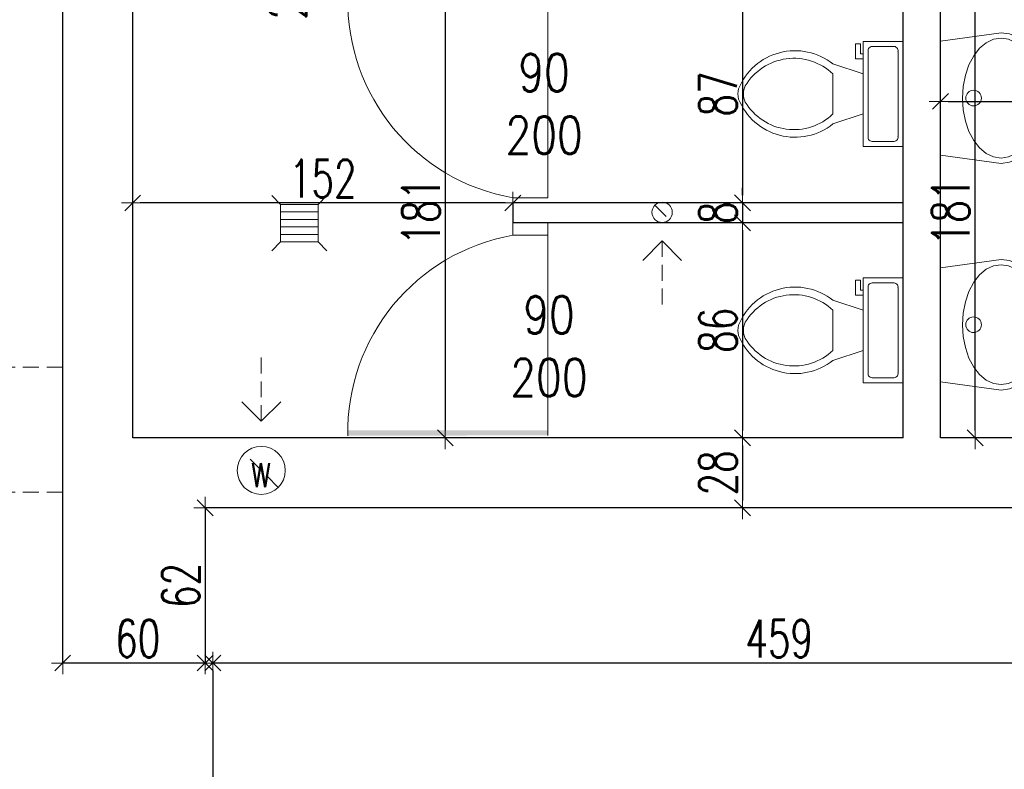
# Model space of a CAD drawing. Header units: millimetres. Extents: x 64838 to 107664, y -36848 to 0.
# Tile 92 of 109: x 90611 to 91005, y -29695 to -29395. Entities that reach past the tile are written whole.
import ezdxf

# ---------------------------------------------------------------- set-up
doc = ezdxf.new("R2010")
doc.units = ezdxf.units.MM
doc.linetypes.add('HIDDEN', pattern=[9.525, 6.35, -3.175])
doc.layers.get('Defpoints').update_dxf_attribs({"color": 30})
for name, color, linetype, lineweight in [('J opisy', 7, 'Continuous', 9), ('J stolarka_okna', 144, 'Continuous', 0), ('J wymiary', 1, 'Continuous', 9), ('sciany', 252, 'Continuous', 30)]:
    doc.layers.add(name, color=color, linetype=linetype, lineweight=lineweight)
doc.styles.add('ADESK2', font='simplex', dxfattribs={"width": 0.7})
doc.styles.get("Standard").update_dxf_attribs({"font": 'arial.ttf'})
doc.dimstyles.new('1-100', dxfattribs={"dimscale": 1.5, "dimtxt": 10, "dimasz": 2, "dimexe": 1, "dimexo": 1, "dimgap": 1.5, "dimtad": 1, "dimdec": 0, "dimrnd": 0.5, "dimdsep": 46, "dimtxsty": 'ADESK2', "dimblk": 'wymiar', "dimcen": -1, "dimdle": 5, "dimse1": 1, "dimse2": 1, "dimclrd": 256, "dimclre": 256, "dimclrt": 256, "dimadec": 0, "dimazin": 0, "dimtfac": 1, "dimtdec": 0, "dimtix": 1, "dimtmove": 0, "dimatfit": 3, "dimfxl": 20, "dimfxlon": 1, "dimtolj": 1, "dimtzin": 0, "dimarcsym": 0})

# ---------------------------------------------------------------- blocks, each defined once
blk = doc.blocks.new('wymiar')
for p, q in [((0, 1.5), (0, -1.5)), ((1.5, 0), (-1.5, 0)), ((1.06, 1.06), (-1.06, -1.06))]:
    blk.add_line(p, q)
blk = doc.blocks.new('*D1273')
at = {"layer": 'Defpoints', "color": 0, "ltscale": 4}
for p in [(90685.27, -29652.48), (90685.27, -29652.48), (91144.27, -29652.48)]:
    blk.add_point(p, dxfattribs=at)
at = {"layer": 'J wymiary', "lineweight": -2}
blk.add_line((91141.27, -29652.48), (90688.27, -29652.48), dxfattribs=at)
at = {"layer": 'J wymiary', "lineweight": -2, "ltscale": 4, "xscale": 3, "yscale": 3, "zscale": 3, "rotation": 180}
blk.add_blockref('wymiar', (90685.27, -29652.48), dxfattribs=at)
at = {"layer": 'J wymiary', "lineweight": -2, "ltscale": 4, "xscale": 3, "yscale": 3, "zscale": 3}
blk.add_blockref('wymiar', (91144.27, -29652.48), dxfattribs=at)
at = {"layer": 'J wymiary', "ltscale": 4, "insert": (90914.77, -29642.73), "char_height": 15, "attachment_point": 5, "style": 'ADESK2'}
blk.add_mtext('\\A1;459', dxfattribs=at)
blk = doc.blocks.new('*D1274')
at = {"layer": 'Defpoints', "color": 0, "ltscale": 4}
for p in [(90652.13, -29590.48), (90652.13, -29652.48), (90685.27, -29652.48)]:
    blk.add_point(p, dxfattribs=at)
at = {"layer": 'J wymiary', "lineweight": -2}
blk.add_line((90685.27, -29593.48), (90685.27, -29649.48), dxfattribs=at)
at = {"layer": 'J wymiary', "lineweight": -2, "ltscale": 4, "xscale": 3, "yscale": 3, "zscale": 3}
for p, rotation in [((90685.27, -29590.48), 90), ((90685.27, -29652.48), 270)]:
    blk.add_blockref('wymiar', p, dxfattribs=dict(at, rotation=rotation))
at = {"layer": 'J wymiary', "ltscale": 4, "insert": (90675.52, -29621.48), "char_height": 15, "attachment_point": 5, "rotation": 90, "style": 'ADESK2'}
blk.add_mtext('\\A1;62', dxfattribs=at)
blk = doc.blocks.new('*D1275')
at = {"layer": 'Defpoints', "color": 0, "ltscale": 4}
for p in [(90628.27, -29652.48), (90628.27, -29652.48), (90688.27, -29652.48)]:
    blk.add_point(p, dxfattribs=at)
at = {"layer": 'J wymiary', "lineweight": -2}
blk.add_line((90685.27, -29652.48), (90631.27, -29652.48), dxfattribs=at)
at = {"layer": 'J wymiary', "lineweight": -2, "ltscale": 4, "xscale": 3, "yscale": 3, "zscale": 3, "rotation": 180}
blk.add_blockref('wymiar', (90628.27, -29652.48), dxfattribs=at)
at = {"layer": 'J wymiary', "lineweight": -2, "ltscale": 4, "xscale": 3, "yscale": 3, "zscale": 3}
blk.add_blockref('wymiar', (90688.27, -29652.48), dxfattribs=at)
at = {"layer": 'J wymiary', "ltscale": 4, "insert": (90658.27, -29642.73), "char_height": 15, "attachment_point": 5, "style": 'ADESK2'}
blk.add_mtext('\\A1;60', dxfattribs=at)
blk = doc.blocks.new('*D1278')
at = {"layer": 'Defpoints', "color": 0, "ltscale": 4}
for p in [(91160.27, -29427.94), (90979.27, -29471.98), (91160.27, -29471.98)]:
    blk.add_point(p, dxfattribs=at)
at = {"layer": 'J wymiary', "lineweight": -2}
blk.add_line((90982.27, -29427.94), (91157.27, -29427.94), dxfattribs=at)
at = {"layer": 'J wymiary', "lineweight": -2, "ltscale": 4, "xscale": 3, "yscale": 3, "zscale": 3, "rotation": 180}
blk.add_blockref('wymiar', (90979.27, -29427.94), dxfattribs=at)
at = {"layer": 'J wymiary', "lineweight": -2, "ltscale": 4, "xscale": 3, "yscale": 3, "zscale": 3}
blk.add_blockref('wymiar', (91160.27, -29427.94), dxfattribs=at)
at = {"layer": 'J wymiary', "ltscale": 4, "insert": (91069.77, -29418.19), "char_height": 15, "attachment_point": 5, "style": 'ADESK2'}
blk.add_mtext('\\A1;181', dxfattribs=at)
blk = doc.blocks.new('*D1279')
at = {"layer": 'Defpoints', "color": 0, "ltscale": 4}
for p in [(90656.27, -29468.56), (90656.27, -29468.56), (90808.27, -29468.56)]:
    blk.add_point(p, dxfattribs=at)
at = {"layer": 'J wymiary', "lineweight": -2}
blk.add_line((90805.27, -29468.56), (90659.27, -29468.56), dxfattribs=at)
at = {"layer": 'J wymiary', "lineweight": -2, "ltscale": 4, "xscale": 3, "yscale": 3, "zscale": 3, "rotation": 180}
blk.add_blockref('wymiar', (90656.27, -29468.56), dxfattribs=at)
at = {"layer": 'J wymiary', "lineweight": -2, "ltscale": 4, "xscale": 3, "yscale": 3, "zscale": 3}
blk.add_blockref('wymiar', (90808.27, -29468.56), dxfattribs=at)
at = {"layer": 'J wymiary', "ltscale": 4, "insert": (90732.27, -29458.81), "char_height": 15, "attachment_point": 5, "style": 'ADESK2'}
blk.add_mtext('\\A1;152', dxfattribs=at)
blk = doc.blocks.new('*D1280')
at = {"layer": 'Defpoints', "color": 0, "ltscale": 4}
for p in [(90746.27, -29381.48), (90746.27, -29562.48), (90781.26, -29562.48)]:
    blk.add_point(p, dxfattribs=at)
at = {"layer": 'J wymiary', "lineweight": -2}
blk.add_line((90781.26, -29384.48), (90781.26, -29559.48), dxfattribs=at)
at = {"layer": 'J wymiary', "lineweight": -2, "ltscale": 4, "xscale": 3, "yscale": 3, "zscale": 3}
for p, rotation in [((90781.26, -29381.48), 90), ((90781.26, -29562.48), 270)]:
    blk.add_blockref('wymiar', p, dxfattribs=dict(at, rotation=rotation))
at = {"layer": 'J wymiary', "ltscale": 4, "insert": (90771.51, -29471.98), "char_height": 15, "attachment_point": 5, "rotation": 90, "style": 'ADESK2'}
blk.add_mtext('\\A1;181', dxfattribs=at)
blk = doc.blocks.new('*D1325')
at = {"layer": 'Defpoints', "color": 0, "ltscale": 4}
for p in [(90685.27, -29652.48), (90685.27, -29877.48), (90688.27, -29877.48)]:
    blk.add_point(p, dxfattribs=at)
at = {"layer": 'J wymiary', "lineweight": -2}
blk.add_line((90688.27, -29655.48), (90688.27, -29874.48), dxfattribs=at)
at = {"layer": 'J wymiary', "lineweight": -2, "ltscale": 4, "xscale": 3, "yscale": 3, "zscale": 3}
for p, rotation in [((90688.27, -29652.48), 90), ((90688.27, -29877.48), 270)]:
    blk.add_blockref('wymiar', p, dxfattribs=dict(at, rotation=rotation))
at = {"layer": 'J wymiary', "ltscale": 4, "insert": (90678.52, -29764.98), "char_height": 15, "attachment_point": 5, "rotation": 90, "style": 'ADESK2'}
blk.add_mtext('\\A1;225', dxfattribs=at)
blk = doc.blocks.new('*D1327')
at = {"layer": 'Defpoints', "color": 0, "ltscale": 4}
for p in [(90979.27, -29381.48), (90993.08, -29381.48), (90979.27, -29562.48)]:
    blk.add_point(p, dxfattribs=at)
at = {"layer": 'J wymiary', "lineweight": -2}
blk.add_line((90993.08, -29559.48), (90993.08, -29384.48), dxfattribs=at)
at = {"layer": 'J wymiary', "lineweight": -2, "ltscale": 4, "xscale": 3, "yscale": 3, "zscale": 3}
for p, rotation in [((90993.08, -29381.48), 90), ((90993.08, -29562.48), 270)]:
    blk.add_blockref('wymiar', p, dxfattribs=dict(at, rotation=rotation))
at = {"layer": 'J wymiary', "ltscale": 4, "insert": (90983.33, -29471.98), "char_height": 15, "attachment_point": 5, "rotation": 90, "style": 'ADESK2'}
blk.add_mtext('\\A1;181', dxfattribs=at)
blk = doc.blocks.new('*D1334')
at = {"layer": 'Defpoints', "color": 0, "ltscale": 4}
for p in [(90900.05, -29381.48), (90900.05, -29468.48), (90900.05, -29468.48)]:
    blk.add_point(p, dxfattribs=at)
at = {"layer": 'J wymiary', "lineweight": -2}
blk.add_line((90900.05, -29384.48), (90900.05, -29465.48), dxfattribs=at)
at = {"layer": 'J wymiary', "lineweight": -2, "ltscale": 4, "xscale": 3, "yscale": 3, "zscale": 3}
for p, rotation in [((90900.05, -29381.48), 90), ((90900.05, -29468.48), 270)]:
    blk.add_blockref('wymiar', p, dxfattribs=dict(at, rotation=rotation))
at = {"layer": 'J wymiary', "ltscale": 4, "insert": (90890.3, -29424.98), "char_height": 15, "attachment_point": 5, "rotation": 90, "style": 'ADESK2'}
blk.add_mtext('\\A1;87', dxfattribs=at)
blk = doc.blocks.new('*D1335')
at = {"layer": 'Defpoints', "color": 0, "ltscale": 4}
for p in [(90900.05, -29468.48), (90900.05, -29476.48), (90900.05, -29476.48)]:
    blk.add_point(p, dxfattribs=at)
at = {"layer": 'J wymiary', "lineweight": -2}
for p, q in [((90900.05, -29465.48), (90900.05, -29462.48)), ((90900.05, -29468.48), (90900.05, -29476.48)), ((90900.05, -29479.48), (90900.05, -29482.48))]:
    blk.add_line(p, q, dxfattribs=at)
at = {"layer": 'J wymiary', "lineweight": -2, "ltscale": 4, "xscale": 3, "yscale": 3, "zscale": 3}
for p, rotation in [((90900.05, -29468.48), 270), ((90900.05, -29476.48), 90)]:
    blk.add_blockref('wymiar', p, dxfattribs=dict(at, rotation=rotation))
at = {"layer": 'J wymiary', "ltscale": 4, "insert": (90890.3, -29472.48), "char_height": 15, "attachment_point": 5, "rotation": 90, "style": 'ADESK2'}
blk.add_mtext('\\A1;8', dxfattribs=at)
blk = doc.blocks.new('*D1336')
at = {"layer": 'Defpoints', "color": 0, "ltscale": 4}
for p in [(90900.05, -29476.48), (90900.05, -29562.48), (90900.05, -29562.48)]:
    blk.add_point(p, dxfattribs=at)
at = {"layer": 'J wymiary', "lineweight": -2}
blk.add_line((90900.05, -29479.48), (90900.05, -29559.48), dxfattribs=at)
at = {"layer": 'J wymiary', "lineweight": -2, "ltscale": 4, "xscale": 3, "yscale": 3, "zscale": 3}
for p, rotation in [((90900.05, -29476.48), 90), ((90900.05, -29562.48), 270)]:
    blk.add_blockref('wymiar', p, dxfattribs=dict(at, rotation=rotation))
at = {"layer": 'J wymiary', "ltscale": 4, "insert": (90890.3, -29519.48), "char_height": 15, "attachment_point": 5, "rotation": 90, "style": 'ADESK2'}
blk.add_mtext('\\A1;86', dxfattribs=at)
blk = doc.blocks.new('*D1337')
at = {"layer": 'Defpoints', "color": 0, "ltscale": 4}
for p in [(90900.05, -29562.48), (90900.05, -29590.48), (90900.05, -29590.48)]:
    blk.add_point(p, dxfattribs=at)
at = {"layer": 'J wymiary', "lineweight": -2}
blk.add_line((90900.05, -29565.48), (90900.05, -29587.48), dxfattribs=at)
at = {"layer": 'J wymiary', "lineweight": -2, "ltscale": 4, "xscale": 3, "yscale": 3, "zscale": 3}
for p, rotation in [((90900.05, -29562.48), 90), ((90900.05, -29590.48), 270)]:
    blk.add_blockref('wymiar', p, dxfattribs=dict(at, rotation=rotation))
at = {"layer": 'J wymiary', "ltscale": 4, "insert": (90890.3, -29576.48), "char_height": 15, "attachment_point": 5, "rotation": 90, "style": 'ADESK2'}
blk.add_mtext('\\A1;28', dxfattribs=at)
blk = doc.blocks.new('LAV_FLAT_BACK-OVAL_49')
at = {"layer": 'J opisy', "color": 0, "linetype": 'Continuous'}
for p, q in [((-0.2181, 0.2314), (-0.2502, 0)), ((0.2181, 0.2314), (-0.2181, 0.2314)), ((-0.218, 0.2311), (-0.2181, 0.2311)), ((0.2181, 0.2311), (0.218, 0.2311)), ((0.2496, 0), (0.2181, 0.2314)), ((-0.1622, 0.1042), (-0.1274, 0.1226)), ((-0.1274, 0.1226), (-0.0878, 0.1362)), ((-0.0878, 0.1362), (-0.0447, 0.1446)), ((-0.0447, 0.1446), (0, 0.1474)), ((0, 0.1474), (0.0447, 0.1446)), ((0.0447, 0.1446), (0.0878, 0.1362)), ((0.0878, 0.1362), (0.1274, 0.1226)), ((0.1274, 0.1226), (0.1622, 0.1042)), ((-0.2119, 0.0564), (-0.1907, 0.0819)), ((-0.1907, 0.0819), (-0.1622, 0.1042)), ((0.1622, 0.1042), (0.1907, 0.0819)), ((0.1907, 0.0819), (0.2119, 0.0564)), ((-0.2249, 0.0288), (-0.2119, 0.0564)), ((0.2119, 0.0564), (0.2249, 0.0288)), ((-0.2293, 0), (-0.2249, 0.0288)), ((0.2249, 0.0288), (0.2288, 0)), ((0.2288, 0), (0.2249, -0.0288)), ((0.2454, -0.0329), (0.2496, 0)), ((-0.2502, 0), (-0.2454, -0.0329)), ((-0.2454, -0.0329), (-0.2311, -0.0645)), ((-0.2249, -0.0288), (-0.2293, 0)), ((-0.2119, -0.0564), (-0.2249, -0.0288)), ((0.2249, -0.0288), (0.2119, -0.0564)), ((0.2311, -0.0645), (0.2454, -0.0329)), ((-0.2311, -0.0645), (-0.208, -0.0936)), ((-0.1907, -0.0819), (-0.2119, -0.0564)), ((0.2119, -0.0564), (0.1907, -0.0819)), ((0.208, -0.0936), (0.2311, -0.0645)), ((-0.208, -0.0936), (-0.1769, -0.1191)), ((-0.1622, -0.1042), (-0.1907, -0.0819)), ((-0.1274, -0.1226), (-0.1622, -0.1042)), ((0.1622, -0.1042), (0.1274, -0.1226)), ((0.1907, -0.0819), (0.1622, -0.1042)), ((0.1769, -0.1191), (0.208, -0.0936)), ((-0.1769, -0.1191), (-0.139, -0.1401)), ((-0.139, -0.1401), (-0.0957, -0.1556)), ((-0.0878, -0.1362), (-0.1274, -0.1226)), ((-0.0447, -0.1446), (-0.0878, -0.1362)), ((0, -0.1474), (-0.0447, -0.1446)), ((0.0447, -0.1446), (0, -0.1474)), ((0.0878, -0.1362), (0.0447, -0.1446)), ((0.1274, -0.1226), (0.0878, -0.1362)), ((0.0957, -0.1556), (0.139, -0.1401)), ((0.139, -0.1401), (0.1769, -0.1191)), ((-0.0957, -0.1556), (-0.0488, -0.1652)), ((-0.0488, -0.1652), (0, -0.1685)), ((0, -0.1685), (0.0488, -0.1652)), ((0.0488, -0.1652), (0.0957, -0.1556))]:
    blk.add_line(p, q, dxfattribs=at)
blk.add_circle((0, 0.105), 0.03, dxfattribs=at)
blk = doc.blocks.new('Toaleta - góra')
for p, q in [((9.5, -6), (9.5, -2)), ((-10, -8.5), (-8, -8.5)), ((-10, -9.5), (-10, -8.5)), ((-7, -9.5), (-10, -9.5)), ((-8, -8.5), (-8, -8)), ((-7, -8), (-7, -9.5)), ((-4, -8), (-6, -14)), ((4, -8), (6, -14)), ((4, -14), (-4, -14))]:
    blk.add_line(p, q)
blk.add_lwpolyline([(10.5, -8), (10.5, 0), (-10.5, 0), (-10.5, -8)], close=True)
for points in [[(8.5, -1), (-8.5, -1)], [(-9.5, -2), (-9.5, -6)], [(-8.5, -7), (8.5, -7)]]:
    blk.add_lwpolyline(points)
for centre, radius, start, end in [((-8.62, -1.88), 0.884, 81.8699, 188.1301), ((8.62, -1.88), 0.884, 351.8699, 98.1301), ((-8.62, -6.12), 0.884, 171.8699, 278.1301), ((8.62, -6.12), 0.884, 261.8699, 8.1301), ((3.52, -21.58), 12.17, 141.4691, 247.9714), ((4.2, -21.82), 11.33, 136.3677, 238.9468), ((-3.52, -21.58), 12.17, 292.0284, 38.5307), ((-4.2, -21.82), 11.33, 301.053, 43.6321), ((0, -27.88), 4, 245.7318, 294.2682), ((0, -29), 4, 254.8605, 285.1395)]:
    blk.add_arc(centre, radius, start, end)
blk = doc.blocks.new('*D1494')
at = {"layer": 'Defpoints', "color": 0, "ltscale": 4}
for p in [(90243.27, -27365), (90243.27, -27813.76), (91213.27, -29507.52)]:
    blk.add_point(p, dxfattribs=at)
at = {"layer": 'J wymiary', "lineweight": -2}
blk.add_line((91210.27, -27365), (90246.27, -27365), dxfattribs=at)
at = {"layer": 'J wymiary', "lineweight": -2, "ltscale": 4, "xscale": 3, "yscale": 3, "zscale": 3, "rotation": 180}
blk.add_blockref('wymiar', (90243.27, -27365), dxfattribs=at)
at = {"layer": 'J wymiary', "lineweight": -2, "ltscale": 4, "xscale": 3, "yscale": 3, "zscale": 3}
blk.add_blockref('wymiar', (91213.27, -27365), dxfattribs=at)
at = {"layer": 'J wymiary', "ltscale": 4, "insert": (90728.27, -27355.25), "char_height": 15, "attachment_point": 5, "style": 'ADESK2'}
blk.add_mtext('\\A1;970', dxfattribs=at)
blk = doc.blocks.new('*D1514')
at = {"layer": 'Defpoints', "color": 0, "ltscale": 4}
for p in [(90243.27, -27255.57), (90243.27, -27823.18), (91213.27, -29537.48)]:
    blk.add_point(p, dxfattribs=at)
at = {"layer": 'J wymiary', "lineweight": -2}
blk.add_line((91210.27, -27255.57), (90246.27, -27255.57), dxfattribs=at)
at = {"layer": 'J wymiary', "lineweight": -2, "ltscale": 4, "xscale": 3, "yscale": 3, "zscale": 3, "rotation": 180}
blk.add_blockref('wymiar', (90243.27, -27255.57), dxfattribs=at)
at = {"layer": 'J wymiary', "lineweight": -2, "ltscale": 4, "xscale": 3, "yscale": 3, "zscale": 3}
blk.add_blockref('wymiar', (91213.27, -27255.57), dxfattribs=at)
at = {"layer": 'J wymiary', "ltscale": 4, "insert": (90728.27, -27245.82), "char_height": 15, "attachment_point": 5, "style": 'ADESK2'}
blk.add_mtext('\\A1;970', dxfattribs=at)
blk = doc.blocks.new('*D1517')
at = {"layer": 'Defpoints', "color": 0, "ltscale": 4}
for p in [(92486.27, -27167.63), (86396.27, -27484.98), (92486.27, -29537.48)]:
    blk.add_point(p, dxfattribs=at)
at = {"layer": 'J wymiary', "lineweight": -2}
blk.add_line((86399.27, -27167.63), (92483.27, -27167.63), dxfattribs=at)
at = {"layer": 'J wymiary', "lineweight": -2, "ltscale": 4, "xscale": 3, "yscale": 3, "zscale": 3, "rotation": 180}
blk.add_blockref('wymiar', (86396.27, -27167.63), dxfattribs=at)
at = {"layer": 'J wymiary', "lineweight": -2, "ltscale": 4, "xscale": 3, "yscale": 3, "zscale": 3}
blk.add_blockref('wymiar', (92486.27, -27167.63), dxfattribs=at)
at = {"layer": 'J wymiary', "ltscale": 4, "insert": (89441.27, -27157.88), "char_height": 15, "attachment_point": 5, "style": 'ADESK2'}
blk.add_mtext('\\A1;6090', dxfattribs=at)
blk = doc.blocks.new('*D1540')
at = {"layer": 'Defpoints', "color": 0, "ltscale": 4}
for p in [(91213.27, -27798.48), (92855.47, -27798.48), (88406.27, -31984.98)]:
    blk.add_point(p, dxfattribs=at)
at = {"layer": 'J wymiary', "lineweight": -2}
blk.add_line((92855.47, -31981.98), (92855.47, -27801.48), dxfattribs=at)
at = {"layer": 'J wymiary', "lineweight": -2, "ltscale": 4, "xscale": 3, "yscale": 3, "zscale": 3}
for p, rotation in [((92855.47, -27798.48), 90), ((92855.47, -31984.98), 270)]:
    blk.add_blockref('wymiar', p, dxfattribs=dict(at, rotation=rotation))
at = {"layer": 'J wymiary', "ltscale": 4, "insert": (92845.72, -29891.73), "char_height": 15, "attachment_point": 5, "rotation": 90, "style": 'ADESK2'}
blk.add_mtext('\\A1;4187', dxfattribs=at)

msp = doc.modelspace()

# ---------------------------------------------------------------- linework, layer by layer
at = {"layer": 'J opisy'}
for p, q in [((90701.27, -29355.48), (90701.27, -29405.48)), ((90847.27, -29426.48), (90797.27, -29426.48)), ((90711.87, -29465.59), (90715.41, -29469.13)), ((90730.41, -29469.13), (90733.95, -29465.59)), ((90715.41, -29469.13), (90730.41, -29469.13)), ((90715.41, -29484.13), (90715.41, -29469.13)), ((90730.41, -29469.13), (90730.41, -29484.13)), ((90715.41, -29472.13), (90730.41, -29472.13)), ((90715.41, -29475.13), (90730.41, -29475.13)), ((90715.41, -29478.13), (90730.41, -29478.13)), ((90715.41, -29481.13), (90730.41, -29481.13)), ((90711.87, -29487.66), (90715.41, -29484.13)), ((90730.41, -29484.13), (90715.41, -29484.13)), ((90730.41, -29484.13), (90733.95, -29487.66)), ((90867.96, -29483.75), (90860.2, -29491.54)), ((90867.96, -29483.75), (90875.73, -29491.54)), ((90847.27, -29521.48), (90797.27, -29521.48)), ((90707.68, -29555.79), (90699.92, -29548)), ((90707.68, -29555.79), (90715.44, -29548))]:
    msp.add_line(p, q, dxfattribs=at)
at = {"layer": 'J opisy', "linetype": 'HIDDEN'}
for p, q in [((90865.08, -29469.43), (90870.85, -29475.17)), ((90707.68, -29555.79), (90707.68, -29530.13)), ((90628.27, -29534.24), (90296.27, -29534.24)), ((90714.49, -29582.25), (90700.87, -29568.69)), ((90628.27, -29584.24), (90296.27, -29584.24))]:
    msp.add_line(p, q, dxfattribs=at)
at = {"layer": 'J opisy'}
for centre, radius in [((90867.96, -29472.3), 4.07), ((90707.68, -29575.47), 9.61)]:
    msp.add_circle(centre, radius, dxfattribs=at)
at = {"layer": 'J stolarka_okna'}
for p, q in [((90822.27, -29466.48), (90808.27, -29466.48)), ((90808.27, -29466.48), (90808.27, -29471.48)), ((90808.27, -29468.48), (90822.27, -29468.48)), ((90808.27, -29481.48), (90808.27, -29476.48)), ((90808.27, -29476.48), (90822.27, -29476.48)), ((90822.27, -29476.48), (90822.27, -29481.48)), ((90822.27, -29481.48), (90808.27, -29481.48))]:
    msp.add_line(p, q, dxfattribs=at)
msp.add_solid([(90742.28, -29559.46), (90742.29, -29561.59), (90822.27, -29559.48), (90822.27, -29561.48)], dxfattribs=at)
at = {"layer": 'sciany'}
for p, q in [((90628.27, -29590.48), (90628.27, -29230.48)), ((90656.27, -29562.48), (90656.27, -29381.48)), ((90964.27, -29562.48), (90964.27, -29381.48)), ((90979.27, -29562.48), (90979.27, -29381.48)), ((90964.27, -29468.48), (90808.27, -29468.48)), ((90808.27, -29468.48), (90808.27, -29476.48)), ((90960.27, -29476.48), (90808.27, -29476.48)), ((90960.27, -29476.48), (90808.27, -29476.48)), ((90964.27, -29476.48), (90808.27, -29476.48)), ((90964.27, -29562.48), (90656.27, -29562.48)), ((91042.27, -29562.48), (90979.27, -29562.48)), ((90628.27, -29652.48), (90628.27, -29590.48)), ((91042.27, -29590.48), (90685.27, -29590.48)), ((90685.27, -29590.48), (90685.27, -29652.48)), ((90685.27, -29652.48), (90628.27, -29652.48))]:
    msp.add_line(p, q, dxfattribs=at)

# ---------------------------------------------------------------- block references
at = {"layer": 'J opisy'}
for name, p, xscale, yscale, zscale, rotation in [('Toaleta - góra', (90964.27, -29424.98), 2, 2, 2, 270), ('LAV_FLAT_BACK-OVAL_49', (91003.46, -29426.63), 104.5439999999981, 104.5440000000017, 104.544, 89.999999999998), ('LAV_FLAT_BACK-OVAL_49', (91003.46, -29517.23), 104.5439999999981, 104.5440000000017, 104.544, 89.999999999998), ('Toaleta - góra', (90964.27, -29519.48), 2, 2, 2, 270)]:
    msp.add_blockref(name, p, dxfattribs=dict(at, xscale=xscale, yscale=yscale, zscale=zscale, rotation=rotation))

# ---------------------------------------------------------------- texts
at = {"layer": 'J opisy', "insert": (90707.54, -29577.4), "char_height": 9.6079, "width": 19.3478, "attachment_point": 5, "line_spacing_factor": 0.771429}
msp.add_mtext('\\pxsm1;{\\Fsimplex|c238;\\W0.8;W}', dxfattribs=at)

# ---------------------------------------------------------------- dimensions: what is measured, and where the dimension line sits
at = {"layer": 'J wymiary'}
for base, p1, p2, picture, middle in [((90900.05, -29468.48), (90900.05, -29381.48), (90900.05, -29468.48), '*D1334', (90890.3, -29424.98)), ((90993.08, -29381.48), (90979.27, -29562.48), (90979.27, -29381.48), '*D1327', (90983.33, -29471.98)), ((90900.05, -29476.48), (90900.05, -29468.48), (90900.05, -29476.48), '*D1335', (90890.3, -29472.48)), ((90900.05, -29562.48), (90900.05, -29476.48), (90900.05, -29562.48), '*D1336', (90890.3, -29519.48)), ((90900.05, -29590.48), (90900.05, -29562.48), (90900.05, -29590.48), '*D1337', (90890.3, -29576.48)), ((90685.27, -29652.48), (90652.13, -29590.48), (90652.13, -29652.48), '*D1274', (90675.52, -29621.48)), ((90688.27, -29877.48), (90685.27, -29652.48), (90685.27, -29877.48), '*D1325', (90678.52, -29764.98))]:
    dim = msp.add_linear_dim(base=base, p1=p1, p2=p2, angle=90, dimstyle='1-100', dxfattribs=at)
    dim.commit()
    dim.dimension.update_dxf_attribs({"geometry": picture, "text_midpoint": middle})
for base, p1, p2, picture, middle in [((91160.27, -29427.94), (90979.27, -29471.98), (91160.27, -29471.98), '*D1278', (91069.77, -29418.19)), ((90628.27, -29652.48), (90688.27, -29652.48), (90628.27, -29652.48), '*D1275', (90658.27, -29642.73)), ((90685.27, -29652.48), (91144.27, -29652.48), (90685.27, -29652.48), '*D1273', (90914.77, -29642.73))]:
    dim = msp.add_linear_dim(base=base, p1=p1, p2=p2, dimstyle='1-100', dxfattribs=at)
    dim.commit()
    dim.dimension.update_dxf_attribs({"geometry": picture, "text_midpoint": middle})

# ---------------------------------------------------------------- next in the draw order: texts
at = {"layer": 'J opisy', "char_height": 15, "width": 85.2264, "attachment_point": 5, "line_spacing_factor": 0.771429, "bg_fill": 2}
for insert, rotation in [((90705.6, -29380.04), 90.0045), ((90820.76, -29428.95), 359.9955), ((90822.7, -29525.81), 0.0045)]:
    msp.add_mtext('\\pxsm1;{\\Fsimplex|c238;\\W0.8;90\\P200}', dxfattribs=dict(at, insert=insert, rotation=rotation))

# ---------------------------------------------------------------- next in the draw order: linework, layer by layer
at = {"layer": 'J opisy', "linetype": 'HIDDEN'}
msp.add_line((90867.96, -29483.75), (90867.96, -29509.41), dxfattribs=at)
at = {"layer": 'J stolarka_okna'}
for p, q in [((90822.27, -29386.48), (90822.27, -29466.48)), ((90822.27, -29561.48), (90822.27, -29481.48))]:
    msp.add_line(p, q, dxfattribs=at)
for centre, start, end in [((90822.07, -29387.88), 178.9146, 260.0373), ((90822.07, -29560.08), 99.9627, 181.0854)]:
    msp.add_arc(centre, 79.8, start, end, dxfattribs=at)

# ---------------------------------------------------------------- next in the draw order: dimensions: what is measured, and where the dimension line sits
at = {"layer": 'J wymiary'}
for base, p1, p2, picture, middle in [((92486.27, -27167.63), (86396.27, -27484.98), (92486.27, -29537.48), '*D1517', (89441.27, -27157.88)), ((90243.27, -27255.57), (91213.27, -29537.48), (90243.27, -27823.18), '*D1514', (90728.27, -27245.82)), ((90243.27, -27365), (91213.27, -29507.52), (90243.27, -27813.76), '*D1494', (90728.27, -27355.25))]:
    dim = msp.add_linear_dim(base=base, p1=p1, p2=p2, dimstyle='1-100', override={"dimblk": 'wymiar'}, dxfattribs=at)
    dim.commit()
    dim.dimension.update_dxf_attribs({"geometry": picture, "text_midpoint": middle})
dim = msp.add_linear_dim(base=(92855.46706132, -27798.47890319), p1=(88406.26792966, -31984.97890319), p2=(91213.26792966, -27798.47890319), angle=90, dimstyle='1-100', override={"dimblk": 'wymiar'}, dxfattribs=at)
dim.commit()
dim.dimension.update_dxf_attribs({"geometry": '*D1540', "text_midpoint": (92845.71706132, -29891.72890319)})
dim = msp.add_linear_dim(base=(90781.26, -29562.48), p1=(90746.27, -29381.48), p2=(90746.27, -29562.48), angle=90, dimstyle='1-100', dxfattribs=at)
dim.commit()
dim.dimension.update_dxf_attribs({"geometry": '*D1280', "text_midpoint": (90771.51, -29471.98)})
dim = msp.add_linear_dim(base=(90656.27, -29468.56), p1=(90808.27, -29468.56), p2=(90656.27, -29468.56), dimstyle='1-100', dxfattribs=at)
dim.commit()
dim.dimension.update_dxf_attribs({"geometry": '*D1279', "text_midpoint": (90732.27, -29458.81)})

doc.saveas('drawing.dxf')
